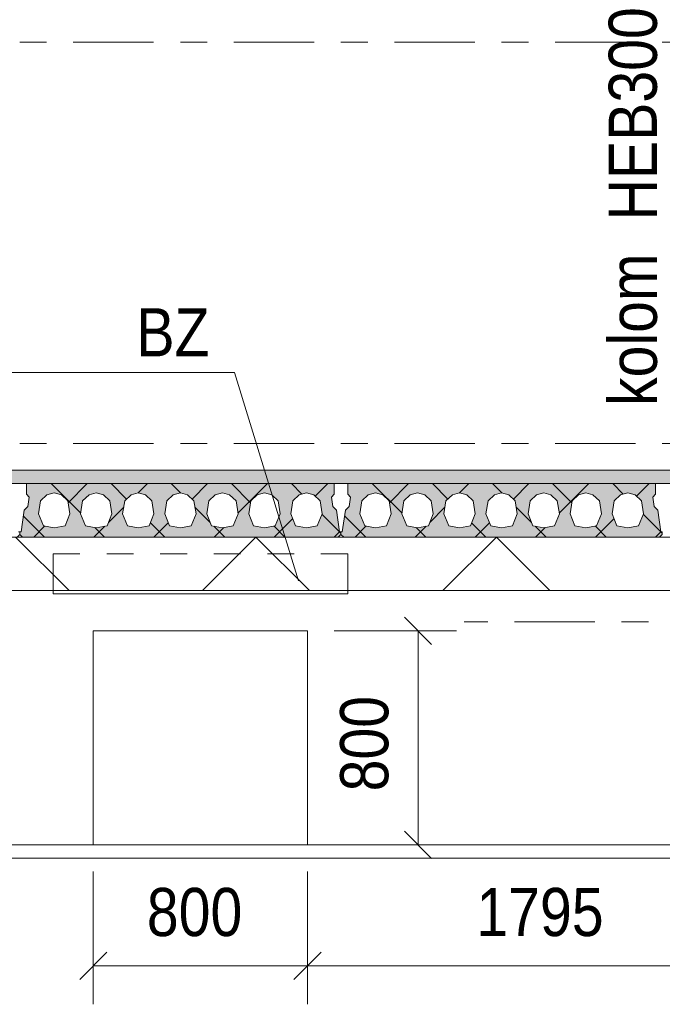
# Model space of a CAD drawing. Header units: millimetres. Extents: x -923 to -82, y -1402 to -808.
# Tile 85 of 109: x -301 to -277, y -1006 to -969. Entities that reach past the tile are written whole.
import ezdxf

# ---------------------------------------------------------------- set-up
doc = ezdxf.new("R2010")
doc.units = ezdxf.units.MM
for name, pattern in [('XKITLINE00', [0]), ('XKITLINE01', [4, 1, -1, 1, -1]), ('XKITLINE03', [6, 3, -1, 1, -1])]:
    doc.linetypes.add(name, pattern=pattern)
for name, color, linetype, lineweight in [('Offset', 4, 'Continuous', 0), ('Onderdeel', 2, 'Continuous', 0), ('Onderdeel label', 2, 'Continuous', 0), ('Stramien', 4, 'Continuous', 0)]:
    doc.layers.add(name, color=color, linetype=linetype, lineweight=lineweight)
doc.styles.add('ARIAL', font='arial.ttf')

msp = doc.modelspace()

# ---------------------------------------------------------------- hatches: boundary and pattern name
at = {"layer": 'Onderdeel'}
msp.add_hatch(color=256, dxfattribs=at).paths.add_polyline_path([(-373.083, -986.314), (-373.083, -985.814), (-247.385, -985.814), (-247.385, -986.314)], flags=17)
h = msp.add_hatch(color=256, dxfattribs=at)
h.paths.add_polyline_path([(-289.248, -987.308), (-289.133, -988.114), (-289.083, -988.114), (-289.083, -988.214), (-289.183, -988.314), (-300.983, -988.314), (-301.083, -988.214), (-301.083, -988.114), (-301.033, -988.114), (-300.918, -987.308), (-300.776, -987.166), (-300.727, -986.82), (-300.833, -986.714), (-300.833, -986.314), (-289.333, -986.314), (-289.333, -986.714), (-289.439, -986.82), (-289.389, -987.166)], flags=17)
h.paths.add_polyline_path([(-290.778, -987.887), (-290.373, -987.964), (-289.967, -987.887), (-289.788, -987.445), (-289.863, -986.961), (-290.101, -986.73), (-290.373, -986.664), (-290.644, -986.73), (-290.882, -986.961), (-290.958, -987.445)])
h.paths.add_polyline_path([(-292.348, -987.887), (-291.943, -987.964), (-291.537, -987.887), (-291.358, -987.445), (-291.433, -986.961), (-291.671, -986.73), (-291.943, -986.664), (-292.214, -986.73), (-292.452, -986.961), (-292.528, -987.445)])
h.paths.add_polyline_path([(-293.918, -987.887), (-293.513, -987.964), (-293.107, -987.887), (-292.928, -987.445), (-293.003, -986.961), (-293.241, -986.73), (-293.513, -986.664), (-293.784, -986.73), (-294.022, -986.961), (-294.098, -987.445)])
h.paths.add_polyline_path([(-295.488, -987.887), (-295.083, -987.964), (-294.677, -987.887), (-294.498, -987.445), (-294.573, -986.961), (-294.811, -986.73), (-295.083, -986.664), (-295.354, -986.73), (-295.592, -986.961), (-295.668, -987.445)])
h.paths.add_polyline_path([(-297.058, -987.887), (-296.653, -987.964), (-296.247, -987.887), (-296.068, -987.445), (-296.143, -986.961), (-296.381, -986.73), (-296.653, -986.664), (-296.924, -986.73), (-297.162, -986.961), (-297.238, -987.445)])
h.paths.add_polyline_path([(-298.628, -987.887), (-298.223, -987.964), (-297.817, -987.887), (-297.638, -987.445), (-297.713, -986.961), (-297.951, -986.73), (-298.223, -986.664), (-298.494, -986.73), (-298.732, -986.961), (-298.808, -987.445)])
h.paths.add_polyline_path([(-300.198, -987.887), (-299.793, -987.964), (-299.387, -987.887), (-299.208, -987.445), (-299.283, -986.961), (-299.521, -986.73), (-299.793, -986.664), (-300.064, -986.73), (-300.302, -986.961), (-300.378, -987.445)])
h = msp.add_hatch(color=256, dxfattribs=at)
h.paths.add_polyline_path([(-277.248, -987.308), (-277.133, -988.114), (-277.083, -988.114), (-277.083, -988.214), (-277.183, -988.314), (-288.983, -988.314), (-289.083, -988.214), (-289.083, -988.114), (-289.033, -988.114), (-288.918, -987.308), (-288.776, -987.166), (-288.727, -986.82), (-288.833, -986.714), (-288.833, -986.314), (-277.333, -986.314), (-277.333, -986.714), (-277.439, -986.82), (-277.389, -987.166)], flags=17)
h.paths.add_polyline_path([(-278.778, -987.887), (-278.373, -987.964), (-277.967, -987.887), (-277.788, -987.445), (-277.863, -986.961), (-278.101, -986.73), (-278.373, -986.664), (-278.644, -986.73), (-278.882, -986.961), (-278.958, -987.445)])
h.paths.add_polyline_path([(-280.348, -987.887), (-279.943, -987.964), (-279.537, -987.887), (-279.358, -987.445), (-279.433, -986.961), (-279.671, -986.73), (-279.943, -986.664), (-280.214, -986.73), (-280.452, -986.961), (-280.528, -987.445)])
h.paths.add_polyline_path([(-281.918, -987.887), (-281.513, -987.964), (-281.107, -987.887), (-280.928, -987.445), (-281.003, -986.961), (-281.241, -986.73), (-281.513, -986.664), (-281.784, -986.73), (-282.022, -986.961), (-282.098, -987.445)])
h.paths.add_polyline_path([(-283.488, -987.887), (-283.083, -987.964), (-282.677, -987.887), (-282.498, -987.445), (-282.573, -986.961), (-282.811, -986.73), (-283.083, -986.664), (-283.354, -986.73), (-283.592, -986.961), (-283.668, -987.445)])
h.paths.add_polyline_path([(-285.058, -987.887), (-284.653, -987.964), (-284.247, -987.887), (-284.068, -987.445), (-284.143, -986.961), (-284.381, -986.73), (-284.653, -986.664), (-284.924, -986.73), (-285.162, -986.961), (-285.238, -987.445)])
h.paths.add_polyline_path([(-286.628, -987.887), (-286.223, -987.964), (-285.817, -987.887), (-285.638, -987.445), (-285.713, -986.961), (-285.951, -986.73), (-286.223, -986.664), (-286.494, -986.73), (-286.732, -986.961), (-286.808, -987.445)])
h.paths.add_polyline_path([(-288.198, -987.887), (-287.793, -987.964), (-287.387, -987.887), (-287.208, -987.445), (-287.283, -986.961), (-287.521, -986.73), (-287.793, -986.664), (-288.064, -986.73), (-288.302, -986.961), (-288.378, -987.445)])

# ---------------------------------------------------------------- linework, layer by layer
at = {"layer": 'Offset', "linetype": 'XKITLINE00', "lineweight": 0}
for p, q in [((-286.715, -991.304), (-285.697, -992.323)), ((-289.333, -991.814), (-284.766, -991.814)), ((-286.206, -999.814), (-286.206, -991.814)), ((-286.715, -999.304), (-285.697, -1000.323)), ((-289.333, -999.814), (-284.766, -999.814)), ((-298.333, -1000.814), (-298.333, -1005.774)), ((-290.333, -1000.814), (-290.333, -1005.774)), ((-290.333, -1000.814), (-290.333, -1005.774)), ((-297.823, -1003.825), (-298.842, -1004.843)), ((-289.823, -1003.825), (-290.842, -1004.843)), ((-289.823, -1003.825), (-290.842, -1004.843)), ((-298.333, -1004.334), (-290.333, -1004.334)), ((-290.333, -1004.334), (-272.383, -1004.334))]:
    msp.add_line(p, q, dxfattribs=at)
at = {"layer": 'Offset'}
for p in [(-286.206, -991.814), (-286.206, -999.814), (-298.333, -1004.334), (-290.333, -1004.334), (-290.333, -1004.334)]:
    msp.add_point(p, dxfattribs=at)
at = {"layer": 'Onderdeel', "linetype": 'XKITLINE01', "lineweight": 0}
for p, q in [((-247.385, -985.814), (-373.083, -985.814)), ((-373.083, -986.314), (-247.385, -986.314)), ((-373.083, -986.314), (-247.385, -986.314)), ((-289.333, -986.314), (-300.833, -986.314)), ((-300.833, -986.314), (-300.833, -986.714)), ((-289.333, -986.714), (-289.333, -986.314)), ((-277.333, -986.314), (-288.833, -986.314)), ((-288.833, -986.314), (-288.833, -986.714)), ((-277.333, -986.714), (-277.333, -986.314)), ((-300.833, -986.714), (-300.727, -986.82)), ((-300.727, -986.82), (-300.776, -987.166)), ((-300.302, -986.961), (-300.064, -986.73)), ((-300.064, -986.73), (-299.793, -986.664)), ((-299.793, -986.664), (-299.521, -986.73)), ((-299.521, -986.73), (-299.283, -986.961)), ((-298.732, -986.961), (-298.494, -986.73)), ((-298.494, -986.73), (-298.223, -986.664)), ((-298.223, -986.664), (-297.951, -986.73)), ((-297.951, -986.73), (-297.713, -986.961)), ((-297.162, -986.961), (-296.924, -986.73)), ((-296.924, -986.73), (-296.653, -986.664)), ((-296.653, -986.664), (-296.381, -986.73)), ((-296.381, -986.73), (-296.143, -986.961)), ((-295.592, -986.961), (-295.354, -986.73)), ((-295.354, -986.73), (-295.083, -986.664)), ((-295.083, -986.664), (-294.811, -986.73)), ((-294.811, -986.73), (-294.573, -986.961)), ((-294.022, -986.961), (-293.784, -986.73)), ((-293.784, -986.73), (-293.513, -986.664)), ((-293.513, -986.664), (-293.241, -986.73)), ((-293.241, -986.73), (-293.003, -986.961)), ((-292.452, -986.961), (-292.214, -986.73)), ((-292.214, -986.73), (-291.943, -986.664)), ((-291.943, -986.664), (-291.671, -986.73)), ((-291.671, -986.73), (-291.433, -986.961)), ((-290.882, -986.961), (-290.644, -986.73)), ((-290.644, -986.73), (-290.373, -986.664)), ((-290.373, -986.664), (-290.101, -986.73)), ((-290.101, -986.73), (-289.863, -986.961)), ((-289.439, -986.82), (-289.333, -986.714)), ((-289.389, -987.166), (-289.439, -986.82)), ((-288.833, -986.714), (-288.727, -986.82)), ((-288.727, -986.82), (-288.776, -987.166)), ((-288.302, -986.961), (-288.064, -986.73)), ((-288.064, -986.73), (-287.793, -986.664)), ((-287.793, -986.664), (-287.521, -986.73)), ((-287.521, -986.73), (-287.283, -986.961)), ((-286.732, -986.961), (-286.494, -986.73)), ((-286.494, -986.73), (-286.223, -986.664)), ((-286.223, -986.664), (-285.951, -986.73)), ((-285.951, -986.73), (-285.713, -986.961)), ((-285.162, -986.961), (-284.924, -986.73)), ((-284.924, -986.73), (-284.653, -986.664)), ((-284.653, -986.664), (-284.381, -986.73)), ((-284.381, -986.73), (-284.143, -986.961)), ((-283.592, -986.961), (-283.354, -986.73)), ((-283.354, -986.73), (-283.083, -986.664)), ((-283.083, -986.664), (-282.811, -986.73)), ((-282.811, -986.73), (-282.573, -986.961)), ((-282.022, -986.961), (-281.784, -986.73)), ((-281.784, -986.73), (-281.513, -986.664)), ((-281.513, -986.664), (-281.241, -986.73)), ((-281.241, -986.73), (-281.003, -986.961)), ((-280.452, -986.961), (-280.214, -986.73)), ((-280.214, -986.73), (-279.943, -986.664)), ((-279.943, -986.664), (-279.671, -986.73)), ((-279.671, -986.73), (-279.433, -986.961)), ((-278.882, -986.961), (-278.644, -986.73)), ((-278.644, -986.73), (-278.373, -986.664)), ((-278.373, -986.664), (-278.101, -986.73)), ((-278.101, -986.73), (-277.863, -986.961)), ((-277.439, -986.82), (-277.333, -986.714)), ((-277.389, -987.166), (-277.439, -986.82)), ((-300.776, -987.166), (-300.918, -987.308)), ((-300.378, -987.445), (-300.302, -986.961)), ((-299.283, -986.961), (-299.208, -987.445)), ((-298.808, -987.445), (-298.732, -986.961)), ((-297.713, -986.961), (-297.638, -987.445)), ((-297.238, -987.445), (-297.162, -986.961)), ((-296.143, -986.961), (-296.068, -987.445)), ((-295.668, -987.445), (-295.592, -986.961)), ((-294.573, -986.961), (-294.498, -987.445)), ((-294.098, -987.445), (-294.022, -986.961)), ((-293.003, -986.961), (-292.928, -987.445)), ((-292.528, -987.445), (-292.452, -986.961)), ((-291.433, -986.961), (-291.358, -987.445)), ((-290.958, -987.445), (-290.882, -986.961)), ((-289.863, -986.961), (-289.788, -987.445)), ((-289.248, -987.308), (-289.389, -987.166)), ((-288.776, -987.166), (-288.918, -987.308)), ((-288.378, -987.445), (-288.302, -986.961)), ((-287.283, -986.961), (-287.208, -987.445)), ((-286.808, -987.445), (-286.732, -986.961)), ((-285.713, -986.961), (-285.638, -987.445)), ((-285.238, -987.445), (-285.162, -986.961)), ((-284.143, -986.961), (-284.068, -987.445)), ((-283.668, -987.445), (-283.592, -986.961)), ((-282.573, -986.961), (-282.498, -987.445)), ((-282.098, -987.445), (-282.022, -986.961)), ((-281.003, -986.961), (-280.928, -987.445)), ((-280.528, -987.445), (-280.452, -986.961)), ((-279.433, -986.961), (-279.358, -987.445)), ((-278.958, -987.445), (-278.882, -986.961)), ((-277.863, -986.961), (-277.788, -987.445)), ((-277.248, -987.308), (-277.389, -987.166)), ((-300.918, -987.308), (-301.033, -988.114)), ((-300.198, -987.887), (-300.378, -987.445)), ((-299.208, -987.445), (-299.387, -987.887)), ((-298.628, -987.887), (-298.808, -987.445)), ((-297.638, -987.445), (-297.817, -987.887)), ((-297.058, -987.887), (-297.238, -987.445)), ((-296.068, -987.445), (-296.247, -987.887)), ((-295.488, -987.887), (-295.668, -987.445)), ((-294.498, -987.445), (-294.677, -987.887)), ((-293.918, -987.887), (-294.098, -987.445)), ((-292.928, -987.445), (-293.107, -987.887)), ((-292.348, -987.887), (-292.528, -987.445)), ((-291.358, -987.445), (-291.537, -987.887)), ((-290.778, -987.887), (-290.958, -987.445)), ((-289.788, -987.445), (-289.967, -987.887)), ((-289.133, -988.114), (-289.248, -987.308)), ((-288.918, -987.308), (-289.033, -988.114)), ((-288.198, -987.887), (-288.378, -987.445)), ((-287.208, -987.445), (-287.387, -987.887)), ((-286.628, -987.887), (-286.808, -987.445)), ((-285.638, -987.445), (-285.817, -987.887)), ((-285.058, -987.887), (-285.238, -987.445)), ((-284.068, -987.445), (-284.247, -987.887)), ((-283.488, -987.887), (-283.668, -987.445)), ((-282.498, -987.445), (-282.677, -987.887)), ((-281.918, -987.887), (-282.098, -987.445)), ((-280.928, -987.445), (-281.107, -987.887)), ((-280.348, -987.887), (-280.528, -987.445)), ((-279.358, -987.445), (-279.537, -987.887)), ((-278.778, -987.887), (-278.958, -987.445)), ((-277.788, -987.445), (-277.967, -987.887)), ((-277.133, -988.114), (-277.248, -987.308)), ((-299.793, -987.964), (-300.198, -987.887)), ((-299.387, -987.887), (-299.793, -987.964)), ((-298.223, -987.964), (-298.628, -987.887)), ((-297.817, -987.887), (-298.223, -987.964)), ((-296.653, -987.964), (-297.058, -987.887)), ((-296.247, -987.887), (-296.653, -987.964)), ((-295.083, -987.964), (-295.488, -987.887)), ((-294.677, -987.887), (-295.083, -987.964)), ((-293.513, -987.964), (-293.918, -987.887)), ((-293.107, -987.887), (-293.513, -987.964)), ((-291.943, -987.964), (-292.348, -987.887)), ((-291.537, -987.887), (-291.943, -987.964)), ((-290.373, -987.964), (-290.778, -987.887)), ((-289.967, -987.887), (-290.373, -987.964)), ((-287.793, -987.964), (-288.198, -987.887)), ((-287.387, -987.887), (-287.793, -987.964)), ((-286.223, -987.964), (-286.628, -987.887)), ((-285.817, -987.887), (-286.223, -987.964)), ((-284.653, -987.964), (-285.058, -987.887)), ((-284.247, -987.887), (-284.653, -987.964)), ((-283.083, -987.964), (-283.488, -987.887)), ((-282.677, -987.887), (-283.083, -987.964)), ((-281.513, -987.964), (-281.918, -987.887)), ((-281.107, -987.887), (-281.513, -987.964)), ((-279.943, -987.964), (-280.348, -987.887)), ((-279.537, -987.887), (-279.943, -987.964)), ((-278.373, -987.964), (-278.778, -987.887)), ((-277.967, -987.887), (-278.373, -987.964)), ((-247.385, -988.314), (-373.083, -988.314)), ((-301.183, -988.314), (-301.083, -988.214)), ((-301.083, -988.114), (-301.133, -988.114)), ((-301.083, -988.214), (-301.083, -988.114)), ((-301.033, -988.114), (-301.083, -988.114)), ((-301.083, -988.114), (-301.083, -988.214)), ((-301.083, -988.214), (-300.983, -988.314)), ((-300.983, -988.314), (-289.183, -988.314)), ((-289.183, -988.314), (-289.083, -988.214)), ((-289.083, -988.114), (-289.133, -988.114)), ((-289.083, -988.214), (-289.083, -988.114)), ((-289.033, -988.114), (-289.083, -988.114)), ((-289.083, -988.114), (-289.083, -988.214)), ((-289.083, -988.214), (-288.983, -988.314)), ((-288.983, -988.314), (-277.183, -988.314)), ((-277.183, -988.314), (-277.083, -988.214)), ((-277.083, -988.114), (-277.133, -988.114)), ((-299.833, -990.434), (-299.833, -988.934)), ((-299.833, -988.934), (-299.833, -988.934)), ((-299.833, -988.934), (-299.833, -990.314)), ((-299.833, -988.934), (-288.833, -988.934)), ((-299.832, -990.314), (-299.832, -988.934)), ((-299.832, -988.934), (-299.832, -988.934)), ((-299.832, -988.934), (-299.832, -990.434)), ((-299.832, -988.934), (-288.833, -988.934)), ((-288.833, -988.934), (-288.833, -990.314)), ((-288.833, -990.434), (-288.833, -988.934)), ((-288.833, -988.934), (-288.833, -990.434)), ((-288.833, -990.314), (-288.833, -988.934)), ((-373.083, -990.314), (-247.385, -990.314)), ((-373.083, -990.314), (-247.385, -990.314)), ((-373.083, -990.314), (-247.385, -990.314)), ((-299.833, -990.314), (-299.833, -990.314)), ((-299.833, -990.314), (-299.833, -990.434)), ((-299.833, -990.314), (-288.833, -990.314)), ((-299.833, -990.434), (-299.833, -990.434)), ((-299.833, -990.434), (-288.833, -990.434)), ((-299.832, -990.314), (-299.832, -990.314)), ((-299.832, -990.314), (-288.832, -990.314)), ((-299.832, -990.434), (-299.832, -990.434)), ((-299.832, -990.434), (-299.832, -990.434)), ((-288.833, -990.314), (-288.833, -990.434)), ((-247.385, -999.814), (-373.083, -999.814)), ((-298.333, -999.814), (-290.333, -999.814)), ((-373.083, -1000.314), (-247.385, -1000.314)), ((-373.083, -1000.314), (-247.385, -1000.314))]:
    msp.add_line(p, q, dxfattribs=at)
at = {"layer": 'Onderdeel', "linetype": 'XKITLINE00', "lineweight": 0}
for p, q in [((-373.083, -985.814), (-247.385, -985.814)), ((-373.083, -986.314), (-247.385, -986.314)), ((-300.833, -986.314), (-289.333, -986.314)), ((-300.833, -986.314), (-300.833, -986.714)), ((-300.833, -986.343), (-300.811, -986.321)), ((-298.804, -987.422), (-299.913, -986.314)), ((-299.273, -987.028), (-298.558, -986.314)), ((-297.09, -986.891), (-297.668, -986.314)), ((-296.667, -986.667), (-296.313, -986.314)), ((-295.067, -986.669), (-295.423, -986.314)), ((-294.645, -986.891), (-294.068, -986.314)), ((-292.463, -987.029), (-293.178, -986.314)), ((-292.931, -987.422), (-291.823, -986.314)), ((-290.541, -986.705), (-290.933, -986.314)), ((-290.047, -986.783), (-289.578, -986.314)), ((-289.333, -986.314), (-289.333, -986.714)), ((-288.833, -986.314), (-277.333, -986.314)), ((-288.833, -986.314), (-288.833, -986.714)), ((-288.833, -986.343), (-288.811, -986.321)), ((-286.804, -987.422), (-287.913, -986.314)), ((-287.273, -987.028), (-286.558, -986.314)), ((-285.09, -986.891), (-285.668, -986.314)), ((-284.667, -986.667), (-284.313, -986.314)), ((-283.067, -986.669), (-283.423, -986.314)), ((-282.645, -986.891), (-282.068, -986.314)), ((-280.463, -987.029), (-281.178, -986.314)), ((-280.931, -987.422), (-279.823, -986.314)), ((-278.541, -986.705), (-278.933, -986.314)), ((-278.047, -986.783), (-277.578, -986.314)), ((-277.333, -986.314), (-277.333, -986.714)), ((-300.833, -986.714), (-300.727, -986.82)), ((-300.727, -986.82), (-300.776, -987.166)), ((-300.064, -986.73), (-300.302, -986.961)), ((-299.793, -986.664), (-300.064, -986.73)), ((-299.521, -986.73), (-299.793, -986.664)), ((-299.283, -986.961), (-299.521, -986.73)), ((-298.732, -986.961), (-298.494, -986.73)), ((-298.494, -986.73), (-298.223, -986.664)), ((-298.223, -986.664), (-297.951, -986.73)), ((-297.951, -986.73), (-297.713, -986.961)), ((-297.162, -986.961), (-296.924, -986.73)), ((-296.924, -986.73), (-296.653, -986.664)), ((-296.653, -986.664), (-296.381, -986.73)), ((-296.381, -986.73), (-296.143, -986.961)), ((-295.592, -986.961), (-295.354, -986.73)), ((-295.354, -986.73), (-295.083, -986.664)), ((-295.083, -986.664), (-294.811, -986.73)), ((-294.811, -986.73), (-294.573, -986.961)), ((-294.022, -986.961), (-293.784, -986.73)), ((-293.784, -986.73), (-293.513, -986.664)), ((-293.513, -986.664), (-293.241, -986.73)), ((-293.241, -986.73), (-293.003, -986.961)), ((-292.452, -986.961), (-292.214, -986.73)), ((-292.214, -986.73), (-291.943, -986.664)), ((-291.943, -986.664), (-291.671, -986.73)), ((-291.671, -986.73), (-291.433, -986.961)), ((-290.882, -986.961), (-290.644, -986.73)), ((-290.644, -986.73), (-290.373, -986.664)), ((-290.373, -986.664), (-290.101, -986.73)), ((-290.101, -986.73), (-289.863, -986.961)), ((-289.439, -986.82), (-289.333, -986.714)), ((-289.389, -987.166), (-289.439, -986.82)), ((-288.833, -986.714), (-288.727, -986.82)), ((-288.727, -986.82), (-288.776, -987.166)), ((-288.064, -986.73), (-288.302, -986.961)), ((-287.793, -986.664), (-288.064, -986.73)), ((-287.521, -986.73), (-287.793, -986.664)), ((-287.283, -986.961), (-287.521, -986.73)), ((-286.732, -986.961), (-286.494, -986.73)), ((-286.494, -986.73), (-286.223, -986.664)), ((-286.223, -986.664), (-285.951, -986.73)), ((-285.951, -986.73), (-285.713, -986.961)), ((-285.162, -986.961), (-284.924, -986.73)), ((-284.924, -986.73), (-284.653, -986.664)), ((-284.653, -986.664), (-284.381, -986.73)), ((-284.381, -986.73), (-284.143, -986.961)), ((-283.592, -986.961), (-283.354, -986.73)), ((-283.354, -986.73), (-283.083, -986.664)), ((-283.083, -986.664), (-282.811, -986.73)), ((-282.811, -986.73), (-282.573, -986.961)), ((-282.022, -986.961), (-281.784, -986.73)), ((-281.784, -986.73), (-281.513, -986.664)), ((-281.513, -986.664), (-281.241, -986.73)), ((-281.241, -986.73), (-281.003, -986.961)), ((-280.452, -986.961), (-280.214, -986.73)), ((-280.214, -986.73), (-279.943, -986.664)), ((-279.943, -986.664), (-279.671, -986.73)), ((-279.671, -986.73), (-279.433, -986.961)), ((-278.644, -986.73), (-278.882, -986.961)), ((-278.644, -986.73), (-278.373, -986.664)), ((-278.373, -986.664), (-278.101, -986.73)), ((-278.101, -986.73), (-277.863, -986.961)), ((-277.333, -986.714), (-277.439, -986.82)), ((-277.389, -987.166), (-277.439, -986.82)), ((-300.776, -987.166), (-300.918, -987.308)), ((-300.302, -986.961), (-300.378, -987.445)), ((-299.208, -987.445), (-299.283, -986.961)), ((-298.808, -987.445), (-298.732, -986.961)), ((-297.77, -987.771), (-297.199, -987.2)), ((-297.713, -986.961), (-297.638, -987.445)), ((-297.238, -987.445), (-297.162, -986.961)), ((-296.143, -986.961), (-296.068, -987.445)), ((-295.592, -986.961), (-295.668, -987.445)), ((-294.573, -986.961), (-294.498, -987.445)), ((-293.965, -987.771), (-294.536, -987.2)), ((-294.022, -986.961), (-294.098, -987.445)), ((-293.003, -986.961), (-292.928, -987.445)), ((-292.452, -986.961), (-292.528, -987.445)), ((-291.433, -986.961), (-291.358, -987.445)), ((-290.882, -986.961), (-290.958, -987.445)), ((-289.863, -986.961), (-289.788, -987.445)), ((-289.248, -987.308), (-289.389, -987.166)), ((-288.918, -987.308), (-288.776, -987.166)), ((-288.302, -986.961), (-288.378, -987.445)), ((-287.208, -987.445), (-287.283, -986.961)), ((-286.732, -986.961), (-286.808, -987.445)), ((-285.77, -987.771), (-285.199, -987.2)), ((-285.713, -986.961), (-285.638, -987.445)), ((-285.162, -986.961), (-285.238, -987.445)), ((-284.143, -986.961), (-284.068, -987.445)), ((-283.592, -986.961), (-283.668, -987.445)), ((-282.573, -986.961), (-282.498, -987.445)), ((-281.965, -987.771), (-282.536, -987.2)), ((-282.022, -986.961), (-282.098, -987.445)), ((-281.003, -986.961), (-280.928, -987.445)), ((-280.452, -986.961), (-280.528, -987.445)), ((-279.433, -986.961), (-279.358, -987.445)), ((-278.882, -986.961), (-278.958, -987.445)), ((-277.863, -986.961), (-277.788, -987.445)), ((-277.248, -987.308), (-277.389, -987.166)), ((-300.918, -987.308), (-301.033, -988.114)), ((-300.158, -988.314), (-300.948, -987.523)), ((-300.378, -987.445), (-300.198, -987.887)), ((-299.387, -987.887), (-299.208, -987.445)), ((-298.628, -987.887), (-298.808, -987.445)), ((-297.638, -987.445), (-297.817, -987.887)), ((-297.058, -987.887), (-297.238, -987.445)), ((-296.068, -987.445), (-296.247, -987.887)), ((-295.488, -987.887), (-295.668, -987.445)), ((-294.498, -987.445), (-294.677, -987.887)), ((-293.918, -987.887), (-294.098, -987.445)), ((-292.928, -987.445), (-293.107, -987.887)), ((-292.348, -987.887), (-292.528, -987.445)), ((-291.578, -988.314), (-290.886, -987.622)), ((-291.358, -987.445), (-291.537, -987.887)), ((-290.778, -987.887), (-290.958, -987.445)), ((-289.788, -987.445), (-289.967, -987.887)), ((-289.133, -988.114), (-289.794, -987.453)), ((-289.133, -988.114), (-289.248, -987.308)), ((-288.918, -987.308), (-289.033, -988.114)), ((-288.158, -988.314), (-288.948, -987.523)), ((-288.378, -987.445), (-288.198, -987.887)), ((-287.387, -987.887), (-287.208, -987.445)), ((-286.628, -987.887), (-286.808, -987.445)), ((-285.638, -987.445), (-285.817, -987.887)), ((-285.058, -987.887), (-285.238, -987.445)), ((-284.068, -987.445), (-284.247, -987.887)), ((-283.488, -987.887), (-283.668, -987.445)), ((-282.498, -987.445), (-282.677, -987.887)), ((-281.918, -987.887), (-282.098, -987.445)), ((-280.928, -987.445), (-281.107, -987.887)), ((-280.348, -987.887), (-280.528, -987.445)), ((-279.578, -988.314), (-278.886, -987.622)), ((-279.358, -987.445), (-279.537, -987.887)), ((-278.778, -987.887), (-278.958, -987.445)), ((-277.788, -987.445), (-277.967, -987.887)), ((-277.133, -988.114), (-277.794, -987.453)), ((-277.133, -988.114), (-277.248, -987.308)), ((-300.558, -988.314), (-300.142, -987.898)), ((-300.198, -987.887), (-299.793, -987.964)), ((-299.793, -987.964), (-299.387, -987.887)), ((-298.223, -987.964), (-298.628, -987.887)), ((-298.313, -988.314), (-297.902, -987.903)), ((-297.913, -988.314), (-298.272, -987.954)), ((-297.817, -987.887), (-298.223, -987.964)), ((-296.653, -987.964), (-297.058, -987.887)), ((-296.247, -987.887), (-296.653, -987.964)), ((-295.668, -988.314), (-296.203, -987.778)), ((-296.068, -988.314), (-295.532, -987.778)), ((-295.083, -987.964), (-295.488, -987.887)), ((-294.677, -987.887), (-295.083, -987.964)), ((-293.513, -987.964), (-293.918, -987.887)), ((-293.423, -988.314), (-293.833, -987.903)), ((-293.823, -988.314), (-293.463, -987.954)), ((-293.107, -987.887), (-293.513, -987.964)), ((-291.943, -987.964), (-292.348, -987.887)), ((-291.537, -987.887), (-291.943, -987.964)), ((-291.178, -988.314), (-291.594, -987.898)), ((-290.373, -987.964), (-290.778, -987.887)), ((-290.373, -987.964), (-289.967, -987.887)), ((-288.558, -988.314), (-288.142, -987.898)), ((-288.198, -987.887), (-287.793, -987.964)), ((-287.793, -987.964), (-287.387, -987.887)), ((-286.223, -987.964), (-286.628, -987.887)), ((-286.313, -988.314), (-285.902, -987.903)), ((-285.913, -988.314), (-286.272, -987.954)), ((-285.817, -987.887), (-286.223, -987.964)), ((-284.653, -987.964), (-285.058, -987.887)), ((-284.247, -987.887), (-284.653, -987.964)), ((-283.668, -988.314), (-284.203, -987.778)), ((-284.068, -988.314), (-283.532, -987.778)), ((-283.083, -987.964), (-283.488, -987.887)), ((-283.083, -987.964), (-282.677, -987.887)), ((-281.513, -987.964), (-281.918, -987.887)), ((-281.423, -988.314), (-281.833, -987.903)), ((-281.823, -988.314), (-281.463, -987.954)), ((-281.513, -987.964), (-281.107, -987.887)), ((-279.943, -987.964), (-280.348, -987.887)), ((-279.943, -987.964), (-279.537, -987.887)), ((-279.178, -988.314), (-279.594, -987.898)), ((-278.373, -987.964), (-278.778, -987.887)), ((-278.373, -987.964), (-277.967, -987.887)), ((-373.083, -988.314), (-247.385, -988.314)), ((-299.241, -990.314), (-301.241, -988.314)), ((-301.033, -988.114), (-301.083, -988.114)), ((-301.083, -988.114), (-301.083, -988.214)), ((-301.083, -988.214), (-300.983, -988.314)), ((-300.983, -988.314), (-289.183, -988.314)), ((-294.26, -990.314), (-292.26, -988.314)), ((-290.26, -990.314), (-292.26, -988.314)), ((-289.333, -988.314), (-289.133, -988.114)), ((-289.183, -988.314), (-289.083, -988.214)), ((-289.133, -988.114), (-289.133, -988.114)), ((-289.083, -988.164), (-289.133, -988.114)), ((-289.083, -988.114), (-289.133, -988.114)), ((-289.083, -988.114), (-289.083, -988.214)), ((-289.083, -988.114), (-289.033, -988.114)), ((-289.083, -988.114), (-289.083, -988.214)), ((-289.083, -988.214), (-288.983, -988.314)), ((-288.983, -988.314), (-277.183, -988.314)), ((-285.28, -990.314), (-283.28, -988.314)), ((-281.28, -990.314), (-283.28, -988.314)), ((-277.333, -988.314), (-277.133, -988.114)), ((-277.083, -988.214), (-277.183, -988.314)), ((-277.133, -988.114), (-277.133, -988.114)), ((-277.083, -988.164), (-277.133, -988.114)), ((-277.083, -988.114), (-277.133, -988.114)), ((-277.083, -988.114), (-277.083, -988.214)), ((-247.385, -990.314), (-373.083, -990.314)), ((-299.832, -990.434), (-299.832, -990.314)), ((-299.832, -990.434), (-299.832, -990.434)), ((-299.832, -990.434), (-288.832, -990.434)), ((-288.832, -990.314), (-288.832, -990.434)), ((-298.333, -999.814), (-298.333, -991.814)), ((-290.333, -991.814), (-298.333, -991.814)), ((-290.333, -999.814), (-290.333, -991.814)), ((-373.083, -999.814), (-247.385, -999.814)), ((-247.385, -1000.314), (-373.083, -1000.314))]:
    msp.add_line(p, q, dxfattribs=at)
at = {"layer": 'Onderdeel', "linetype": 'XKITLINE03', "lineweight": 0}
msp.add_line((-273.603, -991.484), (-284.483, -991.484), dxfattribs=at)
msp.add_line((-273.603, -991.484), (-284.483, -991.484), dxfattribs=at)
at = {"layer": 'Onderdeel label', "linetype": 'XKITLINE00', "lineweight": 0}
for p in [(-313.095, -982.159), (-290.668, -989.946)]:
    msp.add_line(p, (-293.055, -982.159), dxfattribs=at)
at = {"layer": 'Stramien', "linetype": 'XKITLINE03', "lineweight": 0}
for p, q in [((-407.083, -969.814), (-144.383, -969.814)), ((-407.083, -984.814), (-144.383, -984.814)), ((-407.083, -990.314), (-144.383, -990.314))]:
    msp.add_line(p, q, dxfattribs=at)

# ---------------------------------------------------------------- texts
at = {"layer": 'Offset', "style": 'ARIAL', "width": 0.85}
msp.add_text('800', height=1.8, rotation=90.0002, dxfattribs=at).set_placement((-287.316, -997.816))
for s, p in [('800', (-296.335, -1003.224)), ('1795', (-284.028, -1003.224))]:
    msp.add_text(s, height=1.8, dxfattribs=at).set_placement(p)
at = {"layer": 'Onderdeel label', "style": 'ARIAL', "width": 0.85}
for s, p in [('HEB300', (-277.285, -976.471)), ('kolom', (-277.285, -983.414))]:
    msp.add_text(s, height=1.8, rotation=90.0002, dxfattribs=at).set_placement(p)
msp.add_text('BZ', height=1.8, dxfattribs=at).set_placement((-296.722, -981.559))

doc.saveas('drawing.dxf')
